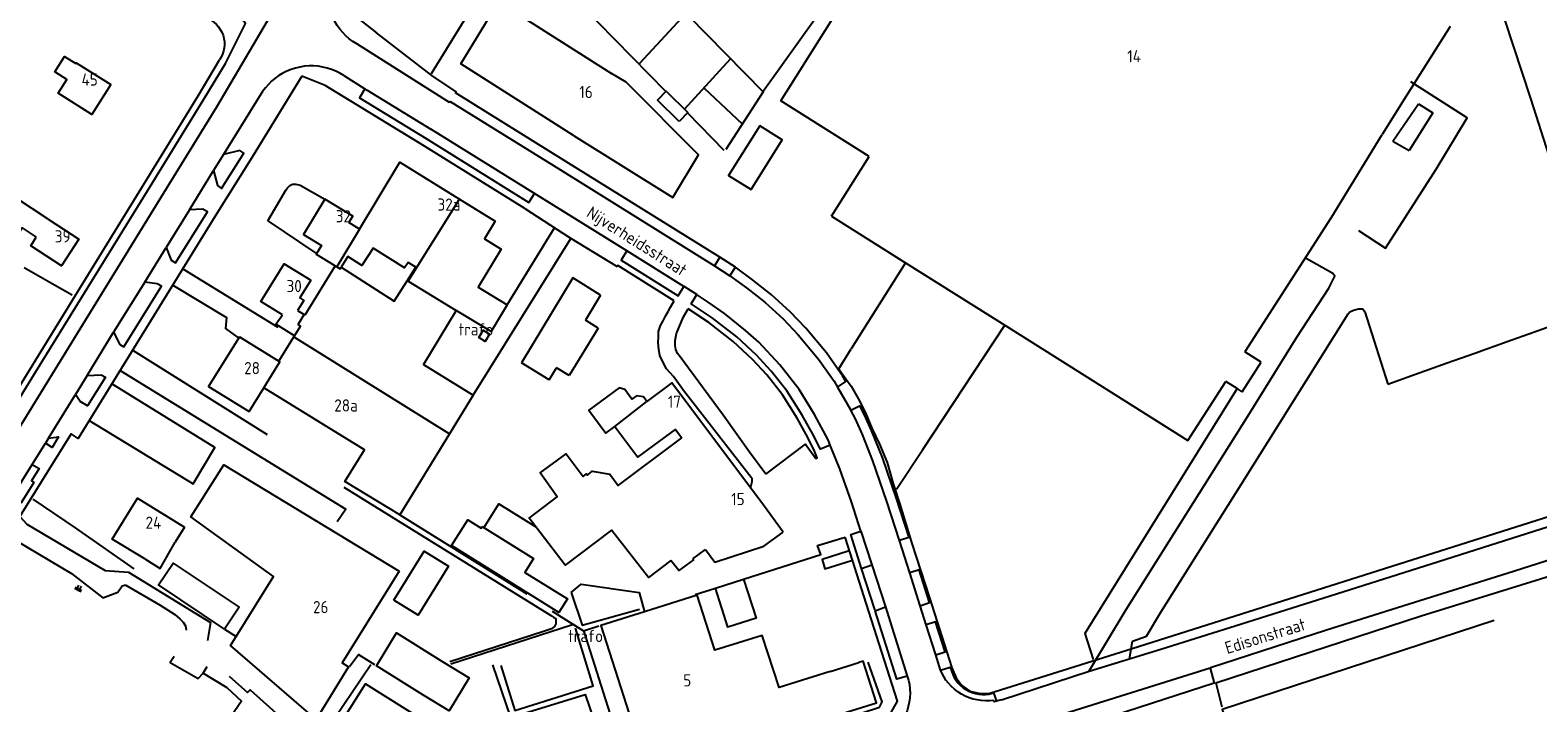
# Model space of a CAD drawing. Header units: metres. Extents: x 233874 to 239264, y 443832 to 448222.
# Tile 115 of 198: x 236666 to 236975, y 445137 to 445276. Entities that reach past the tile are written whole.
import ezdxf

# ---------------------------------------------------------------- set-up
doc = ezdxf.new("R2010")
doc.units = ezdxf.units.M
doc.header["$MEASUREMENT"] = 0
for name, color, linetype in [('BIJGEBOUW', 4, 'Continuous'), ('DAKRAND', 4, 'Continuous'), ('DAKRAND-BYG', 4, 'Continuous'), ('FUNKTIEAAND', 253, 'Continuous'), ('HEG', 253, 'Continuous'), ('HEK', 253, 'Continuous'), ('HOOFDGEBOUW', 4, 'Continuous'), ('HUISNUMMER', 253, 'Continuous'), ('KANTVERH', 253, 'Continuous'), ('MUUR', 253, 'Continuous'), ('OVLIJNOBJ', 253, 'Continuous'), ('RASTER', 253, 'Continuous'), ('STRAATNAAM', 253, 'Continuous'), ('TALUD', 253, 'Continuous'), ('TUSSENMUUR', 253, 'Continuous')]:
    doc.layers.add(name, color=color, linetype=linetype)
doc.styles.get("Standard").update_dxf_attribs({"font": 'iso.shx'})

# ---------------------------------------------------------------- blocks, each defined once
blk = doc.blocks.new('TA', base_point=(75009.5, 300012))
for p, q in [((75009.5, 300012.5), (75010, 300012.5)), ((75009.5, 300012.25), (75010.5, 300012.25)), ((75009.5, 300012), (75010, 300012)), ((75009.5, 300011.75), (75010.5, 300011.75)), ((75009.5, 300011.5), (75010, 300011.5))]:
    blk.add_line(p, q)

msp = doc.modelspace()

# ---------------------------------------------------------------- linework, layer by layer
at = {"layer": 'BIJGEBOUW'}
for p, q in [((236945.71, 445252.72), (236950.97, 445260.4)), ((236953.93, 445258.53), (236949.06, 445250.79)), ((236950.97, 445260.4), (236953.93, 445258.53)), ((236777.55, 445224.63), (236767.02, 445207.23)), ((236783.21, 445221.11), (236777.55, 445224.63)), ((236783.21, 445221.11), (236780.1, 445215.98)), ((236782.7, 445214.36), (236780.1, 445215.98)), ((236782.7, 445214.36), (236776.78, 445204.59)), ((236772.68, 445203.71), (236767.02, 445207.23)), ((236772.68, 445203.71), (236774.18, 445206.2)), ((236776.78, 445204.59), (236774.18, 445206.2))]:
    msp.add_line(p, q, dxfattribs=at)
for points in [[(236746.75, 445139.1), (236737.25, 445145.04), (236741.33, 445151.77), (236750.84, 445145.83)], [(236747.08, 445133.7), (236742.76, 445126.86), (236730.69, 445134.49), (236735, 445141.32), (236747.08, 445133.7)]]:
    msp.add_lwpolyline(points, dxfattribs=at)
at = {"layer": 'DAKRAND'}
for p, q in [((236933.6, 445237.86), (236943.5, 445254.11)), ((236830.3, 445143.84), (236836.2, 445145.7))]:
    msp.add_line(p, q, dxfattribs=at)
for points in [[(236669.9, 445236.73), (236663.26, 445241.06), (236659.9, 445235.73), (236663.57, 445233.38), (236664.57, 445234.9), (236667.47, 445233.01)], [(236743.56, 445224.06), (236745.32, 445226.83), (236743.73, 445227.84), (236742.99, 445226.68), (236736.56, 445230.77), (236734.27, 445227.18), (236731.38, 445229.02), (236729.99, 445226.85)], [(236729.99, 445226.85), (236740.9, 445219.9), (236743.56, 445224.06)], [(236720.42, 445212.75), (236716.62, 445215.12), (236717.95, 445217.05)], [(236769.95, 445173.53), (236768.58, 445175.33), (236774.27, 445179.73), (236770.82, 445184.64), (236776.17, 445188.54), (236779.62, 445183.91), (236780.29, 445184.41), (236780.5, 445184.18), (236781.49, 445184.96), (236785.08, 445184.36), (236786.82, 445182.03), (236799.87, 445191.82)], [(236797.65, 445166.61), (236793.03, 445163.16), (236785.42, 445172.88), (236775.94, 445165.65), (236769.95, 445173.53)], [(236689.7, 445166.96), (236692.87, 445165.02), (236695.96, 445170.39)], [(236804.75, 445168.88), (236806.66, 445166.3), (236816.71, 445169.57)], [(236802.14, 445166.96), (236802.28, 445166.78), (236799.26, 445164.57), (236797.65, 445166.61)]]:
    msp.add_lwpolyline(points, dxfattribs=at)
at = {"layer": 'DAKRAND-BYG'}
for p, q in [((236945.71, 445252.72), (236949.06, 445250.79)), ((236806.75, 445160.96), (236812.53, 445162.81))]:
    msp.add_line(p, q, dxfattribs=at)
for points in [[(236799.35, 445256.76), (236794.91, 445261.14), (236796.69, 445262.94), (236801.12, 445258.56), (236799.35, 445256.76)], [(236814.09, 445242.78), (236820.47, 445253.01), (236815.85, 445255.89), (236809.47, 445245.66), (236814.09, 445242.78)], [(236760.44, 445213.09), (236759.51, 445211.59), (236758.22, 445212.44), (236759.14, 445213.93), (236760.44, 445213.09)], [(236758.93, 445173.6), (236769.43, 445167.06), (236767.65, 445164.2), (236776.39, 445158.76), (236774.67, 445155.99), (236752.65, 445169.69), (236755.97, 445175.02), (236758.74, 445173.29), (236758.93, 445173.6)], [(236740.81, 445158.49), (236747.02, 445168.54), (236751.99, 445165.47), (236745.78, 445155.42), (236740.81, 445158.49)], [(236706.07, 445152.57), (236692.52, 445161.65), (236695.51, 445166.12), (236709.07, 445157.04), (236706.07, 445152.57)], [(236812.53, 445162.81), (236815.14, 445154.79), (236809.29, 445152.99), (236806.75, 445160.96)], [(236750.84, 445145.83), (236756.27, 445142.53), (236752.18, 445135.8), (236746.75, 445139.1)]]:
    msp.add_lwpolyline(points, dxfattribs=at)
at = {"layer": 'HEG'}
for p, q in [((236748.52, 445266.59), (236758.6, 445282.99)), ((236714.95, 445236.38), (236724.81, 445229.7)), ((236687.35, 445209.72), (236714.82, 445192.47)), ((236675.54, 445173.38), (236666.83, 445179.25))]:
    msp.add_line(p, q, dxfattribs=at)
msp.add_lwpolyline([(236664.97, 445226.79), (236670.73, 445223.49), (236674.8, 445221.14)], dxfattribs=at)
at = {"layer": 'HEK'}
for p, q in [((236784.4, 445295.67), (236816.54, 445262.87)), ((236791.26, 445268.71), (236800.77, 445278.99)), ((236800.45, 445259.26), (236809.86, 445269.58)), ((236804.45, 445263.6), (236812.23, 445256.26)), ((236816.54, 445262.87), (236808.91, 445251)), ((236816.54, 445262.87), (236816.58, 445262.83)), ((236801.06, 445258.5), (236808.52, 445250.84)), ((236845.76, 445227.73), (236834.64, 445210.08)), ((236832.07, 445205.99), (236834.64, 445210.08)), ((236913.8, 445202), (236913.75, 445201.92)), ((236742.06, 445176), (236768.05, 445159.82)), ((236687.54, 445164.95), (236675.54, 445173.38)), ((236706.07, 445152.57), (236708.45, 445151.02))]:
    msp.add_line(p, q, dxfattribs=at)
for points in [[(236802.44, 445320.44), (236814.2, 445308.26), (236834.7, 445288.31), (236816.58, 445262.93), (236816.54, 445262.87)], [(236765.45, 445286.37), (236768.73, 445291.42), (236796.61, 445262.89)], [(236832.07, 445205.99), (236832.65, 445205.18), (236834.58, 445202.41), (236836.01, 445199.86), (236837.56, 445196.98), (236838.87, 445193.79), (236840.39, 445190.51), (236841.97, 445186.74), (236843.23, 445182.37), (236844.58, 445178.19), (236847.08, 445170.14), (236850.69, 445158.98), (236855.27, 445144.61), (236856.14, 445142.59), (236857.34, 445140.96), (236858.96, 445139.85), (236860.8, 445139.39), (236862.82, 445139.32), (236892.23, 445148.61)], [(236913.75, 445201.92), (236882.51, 445151.65), (236884.26, 445146.31)], [(236892.23, 445148.61), (236945.51, 445165.47), (236989.28, 445179.39), (236990.24, 445185.82), (236998.59, 445188.43), (237005.38, 445184.88), (237006.5, 445190.92)], [(236762.76, 445145.1), (236765.65, 445135.88), (236781.72, 445140.92), (236778.08, 445152.77)], [(236731.69, 445144.89), (236733.56, 445147.33), (236736.84, 445145.3)]]:
    msp.add_lwpolyline(points, dxfattribs=at)
at = {"layer": 'HOOFDGEBOUW'}
for p, q in [((236762.41, 445281.26), (236785.44, 445266.63)), ((236957.45, 445276.26), (236948.44, 445261.96)), ((236948.44, 445261.96), (236943.5, 445254.11)), ((236830.56, 445237.3), (236838.28, 445249.56)), ((236830.56, 445237.3), (236845.76, 445227.73)), ((236933.6, 445237.86), (236915.35, 445209.47)), ((236733.79, 445234.64), (236731.58, 445236)), ((236845.76, 445227.73), (236866.11, 445214.91)), ((236728.8, 445227.14), (236722.54, 445217.01)), ((236721.05, 445217.93), (236722.38, 445217.11)), ((236722.38, 445217.11), (236722.54, 445217.01)), ((236866.11, 445214.91), (236903.64, 445191.27)), ((236709.12, 445212.56), (236717.21, 445207.56)), ((236717.21, 445207.56), (236720.28, 445212.53)), ((236720.28, 445212.53), (236720.42, 445212.75)), ((236918.73, 445207.34), (236915.35, 445209.47)), ((236914.82, 445201.25), (236918.73, 445207.34)), ((236903.64, 445191.27), (236911.43, 445203.38)), ((236913.75, 445201.92), (236911.43, 445203.38)), ((236711.1, 445197.21), (236714.12, 445202.1)), ((236914.82, 445201.25), (236913.75, 445201.92)), ((236820.68, 445172.49), (236816.81, 445177.75)), ((236697.86, 445173.49), (236695.96, 445170.39)), ((236816.71, 445169.57), (236820.68, 445172.49)), ((236802.14, 445166.96), (236804.75, 445168.88))]:
    msp.add_line(p, q, dxfattribs=at)
for points in [[(236838.28, 445249.56), (236820.15, 445260.99), (236866.02, 445333.8), (236891.49, 445317.76)], [(236777.66, 445253.89), (236754.52, 445268.59), (236762.13, 445281.04)], [(236682.74, 445264.32), (236678.89, 445258.2), (236671.96, 445262.57), (236673.72, 445265.36), (236671.26, 445266.91), (236673.27, 445270.09), (236675.58, 445268.63), (236675.67, 445268.77), (236682.74, 445264.32)], [(236777.66, 445253.89), (236798.04, 445241.17), (236803.28, 445249.89), (236788.45, 445264.81), (236785.44, 445266.63)], [(236733.79, 445234.64), (236742.06, 445248.37), (236754.28, 445240.83)], [(236731.58, 445236), (236732.36, 445237.29), (236726.65, 445240.78), (236722.26, 445233.58), (236725.99, 445231.3), (236724.9, 445229.51), (236728.55, 445227.29), (236728.8, 445227.14)], [(236754.28, 445240.83), (236761.59, 445236.31), (236759.37, 445232.64), (236762.81, 445230.56), (236758.07, 445222.74), (236764.08, 445219.1), (236760.76, 445213.61), (236753.58, 445217.95)], [(236669.9, 445236.73), (236676.21, 445232.62), (236672.63, 445227.13), (236666.32, 445231.23), (236667.47, 445233.01)], [(236717.95, 445217.05), (236713.53, 445219.78), (236718.33, 445227.56), (236723.76, 445224.21)], [(236723.76, 445224.21), (236721.51, 445220.57), (236722.36, 445220.04), (236721.05, 445217.93)], [(236753.58, 445217.95), (236746.91, 445206.89), (236757.07, 445200.57), (236752.21, 445192.61)], [(236709.12, 445212.56), (236702.8, 445202.33), (236711.1, 445197.21)], [(236816.81, 445177.75), (236797.82, 445203.08), (236792.68, 445199.29)], [(236752.21, 445192.61), (236742.06, 445176), (236730.76, 445182.89), (236734.76, 445189.36), (236714.12, 445202.1)], [(236792.68, 445199.29), (236791.99, 445200.22), (236790.57, 445200.45), (236789.64, 445199.76), (236788.18, 445201.72), (236787, 445202.05), (236780.82, 445197.47), (236784.29, 445192.78), (236786.13, 445194.15)], [(236786.13, 445194.15), (236790.83, 445187.87), (236798.57, 445193.56), (236799.87, 445191.82)], [(236708.45, 445151.02), (236716.09, 445163.36), (236699.19, 445175.6), (236705.92, 445186.3), (236741.89, 445164.42)], [(236689.7, 445166.96), (236683.05, 445171.04), (236688.19, 445179.42), (236697.86, 445173.49)], [(236741.89, 445164.42), (236730.17, 445145.62), (236731.53, 445144.84), (236724.85, 445134.04), (236707.31, 445149.19), (236708.45, 445151.02)], [(236830.3, 445143.84), (236819.81, 445140.54), (236816.35, 445151.26), (236806.65, 445148.21), (236803.02, 445159.51), (236792.2, 445156.1)], [(236792.2, 445156.1), (236783.23, 445153.28), (236793.12, 445122.57), (236822.52, 445131.82), (236822.46, 445131.99), (236839.82, 445137.45), (236837.07, 445145.97), (236836.2, 445145.7)], [(236966.51, 445154.36), (236910.69, 445136.08), (236913.17, 445128.26)]]:
    msp.add_lwpolyline(points, dxfattribs=at)
at = {"layer": 'KANTVERH'}
for p, q in [((236752.2, 445260.64), (236733.2, 445272.67)), ((236730.53, 445266.16), (236734.86, 445263.47)), ((236713.89, 445262.89), (236705.85, 445249.94)), ((236734.86, 445263.47), (236735.31, 445263.2)), ((236735.31, 445263.2), (236748.36, 445255.17)), ((236769.62, 445242), (236748.36, 445255.17)), ((236705.85, 445249.94), (236703.84, 445246.72)), ((236698.87, 445238.63), (236703.84, 445246.72)), ((236788.57, 445230.18), (236769.62, 445242)), ((236698.87, 445238.63), (236694.08, 445230.88)), ((236767.7, 445238.89), (236776.82, 445232.91)), ((236764.08, 445219.1), (236773.79, 445234.94)), ((236689.7, 445223.74), (236694.08, 445230.88)), ((236757.07, 445200.57), (236777.12, 445232.72)), ((236776.82, 445232.91), (236786.64, 445227)), ((236807.69, 445228.91), (236806.58, 445227.12)), ((236810.89, 445226.85), (236807.69, 445228.91)), ((236697.5, 445226.5), (236717.02, 445214.5)), ((236806.58, 445227.12), (236809.72, 445225.08)), ((236809.72, 445225.08), (236810.89, 445226.85)), ((236689.7, 445223.74), (236683.33, 445213.5)), ((236974.53, 445213.51), (236982.33, 445216.29)), ((236677.91, 445204.6), (236683.33, 445213.5)), ((236969.13, 445211.58), (236974.53, 445213.51)), ((236956.88, 445207.21), (236962.5, 445209.22)), ((236962.5, 445209.22), (236969.13, 445211.58)), ((236950.37, 445204.89), (236956.88, 445207.21)), ((236677.91, 445204.6), (236675.49, 445200.68)), ((236944.69, 445202.86), (236950.37, 445204.89)), ((236669.98, 445191.75), (236675.49, 445200.68)), ((236831.79, 445202.25), (236834.55, 445197.49)), ((236666.65, 445186.36), (236669.33, 445190.69)), ((236669.98, 445191.75), (236669.33, 445190.69)), ((236661.17, 445177.5), (236666.65, 445186.36)), ((236836.61, 445172.69), (236838.86, 445165.73)), ((236846.62, 445164.13), (236844.5, 445170.75)), ((236836.75, 445164.99), (236838.86, 445165.73)), ((236838.86, 445165.73), (236841.64, 445157.1)), ((236848.78, 445157.36), (236846.62, 445164.13)), ((236802.63, 445159.64), (236806.75, 445160.96)), ((236839.52, 445156.3), (236841.64, 445157.1)), ((236850.01, 445153.45), (236848.78, 445157.36)), ((236851.95, 445147.28), (236850.01, 445153.45)), ((236852.96, 445144.16), (236851.95, 445147.28)), ((236701.67, 445143.49), (236702.54, 445144.86)), ((236853.17, 445143.6), (236852.96, 445144.16)), ((236846.1, 445142.92), (236846.36, 445142.1)), ((236909.39, 445141.55), (236910.67, 445136.59)), ((236865.42, 445138.05), (236864.43, 445137.77))]:
    msp.add_line(p, q, dxfattribs=at)
for points in [[(236825.86, 445438.03), (236819.13, 445427.05), (236803.28, 445401.29), (236790.9, 445381.25), (236784.64, 445371.23), (236767.08, 445342.79), (236756.31, 445325.6), (236742.08, 445302.22), (236733.96, 445289.01), (236731.04, 445284.3), (236730.78, 445284.46), (236729.29, 445282.09), (236729.61, 445280.98), (236737.26, 445274.92)], [(236733.2, 445272.67), (236732.41, 445273.17), (236731.67, 445273.72), (236730.97, 445274.33), (236730.32, 445275), (236729.72, 445275.71), (236729.18, 445276.47), (236728.7, 445277.26), (236728.28, 445278.09), (236727.93, 445278.95), (236727.65, 445279.84), (236727.43, 445280.74), (236727.29, 445281.66), (236727.22, 445282.59), (236727.23, 445283.52), (236727.3, 445284.45), (236727.45, 445285.36), (236727.67, 445286.27), (236727.96, 445287.15), (236728.31, 445288.01), (236728.73, 445288.84)], [(236595.68, 445095.45), (236603.7, 445107.53), (236609.55, 445111.61), (236618.64, 445126.38), (236630.57, 445145.78), (236641.49, 445163.35), (236654.86, 445185.1), (236667.33, 445205.27), (236690.26, 445242.53), (236701.86, 445261.3), (236706.24, 445268.68), (236710.39, 445276.85), (236707.25, 445280.66), (236703.29, 445283.33)], [(236719.02, 445284.45), (236715.53, 445278.5), (236704.46, 445259.72), (236693.03, 445241.15), (236679.65, 445219.45), (236670.15, 445204.01), (236657.59, 445183.64), (236644.14, 445161.84), (236633.3, 445144.27), (236621.36, 445124.87), (236612.27, 445110.1), (236609.15, 445106.61)], [(236703.37, 445277.51), (236703.91, 445277.13), (236704.4, 445276.69), (236704.83, 445276.19), (236705.21, 445275.65), (236705.52, 445275.06), (236705.77, 445274.45), (236705.94, 445273.81), (236706.04, 445273.16), (236706.06, 445272.5), (236706.01, 445271.84), (236705.88, 445271.19), (236705.67, 445270.56), (236705.4, 445269.96), (236705.06, 445269.39)], [(236968.63, 445277.65), (236973.93, 445261.45), (236986.3, 445222.73), (236995.83, 445194.6), (236998.01, 445188.21), (237006.83, 445183.16)], [(236807.69, 445228.91), (236776.1, 445248.54), (236753.42, 445262.61), (236753.58, 445262.87), (236748.61, 445266.21), (236737.26, 445274.92)], [(236593.24, 445095.67), (236601.36, 445107.61), (236607.9, 445112.12), (236618.93, 445130.02), (236629.26, 445146.68), (236657.67, 445192.76), (236657.96, 445192.58), (236675.96, 445221.83), (236689.1, 445243.23), (236700.7, 445262.01), (236705.06, 445269.39)], [(236730.53, 445266.16), (236729.73, 445266.64), (236728.89, 445267.06), (236728.02, 445267.42), (236727.13, 445267.7), (236726.21, 445267.92), (236725.29, 445268.07), (236724.35, 445268.14), (236723.41, 445268.14), (236722.47, 445268.07), (236721.55, 445267.92), (236720.63, 445267.7), (236719.74, 445267.42), (236718.87, 445267.06), (236718.03, 445266.64), (236717.23, 445266.16), (236716.46, 445265.61), (236715.74, 445265.01), (236715.07, 445264.35), (236714.45, 445263.64), (236713.89, 445262.89)], [(236721.94, 445266.04), (236711.71, 445249.43), (236704.15, 445237.3), (236683.29, 445203.42), (236676.04, 445191.7), (236674.61, 445192.66), (236669.76, 445184.86), (236662.01, 445172.38), (236642.81, 445141.3), (236636.27, 445130.68), (236624.94, 445112.33), (236617.16, 445099.88), (236615.8, 445097.38)], [(236767.7, 445238.89), (236747.09, 445251.65), (236726.71, 445264.12), (236721.94, 445266.04)], [(236938.67, 445234.37), (236944.23, 445230.76), (236954.57, 445246.97), (236960.96, 445257.52), (236949.42, 445264.9)], [(236734.86, 445263.47), (236733.73, 445261.59), (236747.43, 445253.25), (236768.5, 445240.13), (236769.62, 445242)], [(236752.2, 445260.64), (236752.34, 445260.87), (236775.02, 445246.8), (236806.58, 445227.12)], [(236703.84, 445246.72), (236704.6, 445243.61), (236705.48, 445243.01), (236710.06, 445250.27), (236709.18, 445250.81), (236705.85, 445249.94)], [(236714.95, 445236.38), (236718.64, 445242.63), (236718.96, 445243.14), (236719.44, 445243.6), (236720.02, 445243.87), (236720.7, 445243.9), (236721.6, 445243.69), (236726.65, 445240.78)], [(236694.08, 445230.88), (236695.13, 445228.28), (236696.05, 445227.71), (236702.56, 445238.2), (236701.64, 445238.75), (236698.87, 445238.63)], [(236788.57, 445230.18), (236787.43, 445228.31), (236799.15, 445220.99), (236800.29, 445222.88)], [(236800.29, 445222.88), (236788.59, 445230.17), (236788.57, 445230.18)], [(236883.38, 445143.86), (236891.01, 445156.57), (236915.96, 445196.3), (236926.01, 445212.45), (236932.57, 445222.56), (236933.8, 445225.02), (236933.38, 445225.54), (236927.94, 445228.66)], [(236798.33, 445219.96), (236786.77, 445227.2), (236786.64, 445227)], [(236809.72, 445225.08), (236813.15, 445222.64), (236816.89, 445219.68), (236820.67, 445216.21), (236823.76, 445212.99), (236827.92, 445207.99), (236831.1, 445203.45), (236831.79, 445202.25)], [(236831.79, 445202.25), (236833.52, 445203.36), (236832.83, 445204.55), (236829.55, 445209.24), (236825.29, 445214.36), (236822.11, 445217.67), (236818.23, 445221.24), (236814.38, 445224.28), (236810.89, 445226.85)], [(236683.33, 445213.5), (236684.6, 445211), (236685.42, 445210.47), (236693.16, 445222.93), (236692.29, 445223.45), (236689.7, 445223.74)], [(236695.44, 445223.15), (236706.45, 445216.51), (236706.3, 445214.29), (236708.79, 445212.41)], [(236802.96, 445221.21), (236800.33, 445222.86), (236800.29, 445222.88)], [(236830.33, 445190.34), (236828.3, 445189.49), (236826.72, 445192.58), (236824.55, 445196.47), (236821.41, 445201.47), (236821.39, 445201.47), (236818.21, 445205.51), (236815.2, 445208.77), (236811.16, 445212.53), (236806.13, 445216.45), (236801.8, 445219.35), (236802.96, 445221.21)], [(236830.33, 445190.34), (236829.9, 445191.39), (236827.12, 445196.6), (236823.92, 445201.71), (236819.99, 445206.81), (236815.65, 445211.46), (236812.96, 445213.86), (236808.61, 445217.35), (236805.3, 445219.69), (236803, 445221.18), (236802.96, 445221.21)], [(236813.98, 445181.52), (236814.3, 445182.89), (236814.27, 445183.42), (236814.07, 445183.71), (236800.25, 445201.53), (236798.16, 445204.39), (236796.72, 445205.95), (236796.03, 445207.25), (236795.38, 445208.7), (236795.17, 445210.02), (236795.02, 445211.29), (236795.07, 445212.52), (236795.12, 445213.65), (236795.51, 445214.9), (236796.02, 445215.8), (236796.61, 445216.91), (236797.07, 445217.72), (236797.57, 445218.62), (236798.33, 445219.96)], [(236817.1, 445184.37), (236813.75, 445188.86), (236808.32, 445196.5), (236799.31, 445208.72), (236799, 445209.15), (236798.62, 445209.92), (236798.48, 445210.79), (236798.54, 445211.83), (236798.78, 445213.22), (236799.27, 445214.42), (236800.21, 445216.67), (236801.19, 445218.32)], [(236817.1, 445184.37), (236825.27, 445190.49), (236827.37, 445187.59), (236827.61, 445187.71), (236826.96, 445189.41), (236825.38, 445192.51), (236823.54, 445195.84), (236820.51, 445200.66), (236817.3, 445204.73), (236814.36, 445207.92), (236810.38, 445211.61), (236805.43, 445215.47), (236801.19, 445218.32)], [(236891.67, 445146.46), (236892.31, 445150.09), (236895.17, 445151.09), (236898.12, 445156.03), (236914.63, 445182.23), (236927.9, 445203.53), (236936.53, 445217.27), (236936.9, 445217.67), (236937.67, 445218.05), (236938.7, 445218.29), (236939.54, 445218.28)], [(236939.54, 445218.28), (236939.95, 445217.65), (236944.69, 445202.86)], [(236684.64, 445205.62), (236730.95, 445177.21), (236729.19, 445174.58)], [(236677.91, 445204.6), (236680.8, 445204.77), (236681.65, 445204.25), (236677.97, 445198.37), (236676.43, 445199.27), (236675.49, 445200.68)], [(236678.33, 445195.41), (236699.61, 445182.4), (236704.07, 445189.86), (236682.95, 445202.88)], [(236834.55, 445197.49), (236836.33, 445198.41), (236837.29, 445196.56), (236838.74, 445193.29), (236840.96, 445187.79), (236843.84, 445179.34), (236846.41, 445171.36), (236844.5, 445170.75)], [(236844.5, 445170.75), (236841.94, 445178.72), (236839.08, 445187.09), (236836.9, 445192.51), (236835.49, 445195.69), (236834.55, 445197.49)], [(236669.98, 445191.75), (236672.04, 445192.01), (236670.7, 445189.85), (236669.33, 445190.69)], [(236836.61, 445172.69), (236834.68, 445178.65), (236832.3, 445185.47), (236830.33, 445190.34)], [(236666.65, 445186.36), (236668.03, 445185.5), (236666.46, 445182.96), (236666.96, 445182.67), (236664.34, 445178.45), (236663.77, 445178.75), (236662.5, 445176.68), (236661.17, 445177.5)], [(236730.52, 445181.72), (236773.16, 445155.31), (236773.56, 445155.04), (236774.02, 445154.71), (236774.04, 445154.22), (236774.02, 445153.63), (236773.79, 445153.08), (236773.17, 445152.61), (236771.52, 445152.05), (236752.31, 445145.84)], [(236865.42, 445138.05), (236883.42, 445143.91), (236898.13, 445148.46), (236914.64, 445153.62), (236934.19, 445159.79), (236955.11, 445166.46), (236989.66, 445177.43), (237007.03, 445183.07)], [(236759.27, 445173.38), (236762.37, 445178.27), (236769.94, 445173.52), (236769.95, 445173.53)], [(236664.18, 445175.61), (236665.51, 445174.12), (236681.58, 445164.58), (236686.4, 445164.26), (236703.21, 445153.93), (236702.55, 445150.25)], [(237003.59, 445175.04), (236987.81, 445169.93), (236969.18, 445164), (236949.08, 445157.71), (236932.1, 445152.33), (236908.33, 445144.6), (236908.21, 445144.57)], [(236836.75, 445164.99), (236834.51, 445172.01), (236836.61, 445172.69)], [(236661.33, 445170.9), (236663.42, 445170.7), (236674.67, 445164), (236681.12, 445159.01), (236684.2, 445160.15), (236685.05, 445161.44), (236685.55, 445161.58), (236685.85, 445161.58), (236692.84, 445157.44), (236695.91, 445155.59), (236696.9, 445154.69), (236697.6, 445153.99), (236698.09, 445153.2), (236698.22, 445152.36)], [(236812.53, 445162.81), (236828.39, 445167.89), (236827.73, 445169.72), (236833.4, 445171.42)], [(236834.01, 445168.53), (236828.64, 445166.83), (236829.23, 445164.9), (236834.66, 445166.63)], [(236841.32, 445132.75), (236844.1, 445137.77), (236838.23, 445156.17), (236833.4, 445171.42)], [(236839.52, 445156.3), (236839.44, 445156.58), (236836.75, 445164.99)], [(236848.78, 445157.36), (236850.68, 445158), (236848.53, 445164.75), (236846.62, 445164.13)], [(236777.19, 445160.1), (236779.23, 445161.81), (236791.15, 445160.04), (236792.2, 445156.1)], [(236846.1, 445142.92), (236843.95, 445142.28), (236839.52, 445156.3)], [(236841.64, 445157.1), (236841.92, 445156.24), (236846.1, 445142.92)], [(236851.95, 445147.28), (236853.9, 445147.88), (236851.88, 445154.07), (236850.01, 445153.45)], [(236695.72, 445146.93), (236694.94, 445145.72), (236700.68, 445142.42), (236701.67, 445143.49), (236706.56, 445140.6), (236709.53, 445137.77), (236693.58, 445114.59), (236697.63, 445108.17), (236708.04, 445099.07), (236715.62, 445101.3), (236717.06, 445099.73), (236735.7, 445105.33), (236736.84, 445111.23), (236741.85, 445107.75), (236744.01, 445101.94)], [(236742.95, 445125.15), (236728.7, 445134.34), (236736.06, 445145.27)], [(236761.04, 445145.22), (236764.73, 445134.41), (236780.02, 445139.13), (236782.82, 445130.93), (236787.83, 445115.85)], [(236824.57, 445132.65), (236825.96, 445131.84), (236840.41, 445136.52), (236840.96, 445137.63), (236838.11, 445145.77)], [(236852.96, 445144.16), (236854.92, 445144.74), (236855.43, 445143.26)], [(236908.21, 445144.57), (236881.83, 445136.28), (236866, 445131.3)], [(236908.21, 445144.57), (236909.05, 445141.44), (236883.38, 445133.1), (236871.77, 445129.44)], [(236707.01, 445142.91), (236710.78, 445139.54), (236711.3, 445140.11), (236737.8, 445116.33), (236739.26, 445112.21), (236745.12, 445108.37), (236746.87, 445102.84)], [(236846.36, 445142.1), (236846.55, 445141.2), (236846.66, 445140.29), (236846.69, 445139.38), (236846.65, 445138.46), (236846.53, 445137.56), (236846.33, 445136.66), (236846.06, 445135.79), (236845.71, 445134.94)], [(236863.89, 445137.93), (236863.03, 445137.84), (236862.17, 445137.82), (236861.3, 445137.88), (236860.45, 445138.01), (236859.61, 445138.21), (236858.78, 445138.47), (236857.99, 445138.81), (236857.22, 445139.22), (236856.49, 445139.68), (236855.81, 445140.21), (236855.17, 445140.79), (236854.58, 445141.43), (236854.05, 445142.11), (236853.58, 445142.84), (236853.17, 445143.6)], [(236855.43, 445143.26), (236855.75, 445142.63), (236856.12, 445142.04), (236856.56, 445141.49), (236857.04, 445140.98), (236857.58, 445140.53), (236858.16, 445140.14), (236858.77, 445139.8), (236859.42, 445139.53), (236860.09, 445139.32), (236860.77, 445139.19), (236861.47, 445139.12), (236862.17, 445139.12), (236862.87, 445139.2)], [(236862.87, 445139.2), (236863.77, 445139.47), (236864.43, 445137.77)], [(236864.43, 445137.77), (236863.96, 445137.64), (236863.89, 445137.93)]]:
    msp.add_lwpolyline(points, dxfattribs=at)
at = {"layer": 'MUUR'}
msp.add_lwpolyline([(236777.19, 445160.1), (236779.43, 445153.36), (236791.2, 445156.65)], dxfattribs=at)
at = {"layer": 'OVLIJNOBJ'}
msp.add_lwpolyline([(236909.39, 445141.55), (236951.49, 445155.25), (236998.49, 445169.85)], dxfattribs=at)
at = {"layer": 'RASTER'}
for p, q in [((236752.52, 445145.41), (236777.45, 445153.48)), ((236779.72, 445152.25), (236786, 445132.45))]:
    msp.add_line(p, q, dxfattribs=at)
for points in [[(236843.91, 445181.31), (236849.28, 445189.4), (236866.11, 445214.91)], [(236773.31, 445156.26), (236779.72, 445152.2), (236782.82, 445153.26)]]:
    msp.add_lwpolyline(points, dxfattribs=at)
at = {"layer": 'TUSSENMUUR'}
for p, q in [((236743.73, 445223.96), (236754.28, 445240.83)), ((236733.79, 445234.64), (236729.14, 445226.92)), ((236728.8, 445227.14), (236729.14, 445226.92)), ((236743.56, 445224.06), (236743.73, 445223.96)), ((236743.73, 445223.96), (236753.58, 445217.95)), ((236721.15, 445215.07), (236722.38, 445217.11)), ((236720.28, 445212.53), (236752.21, 445192.61)), ((236786.13, 445194.15), (236792.68, 445199.29))]:
    msp.add_line(p, q, dxfattribs=at)
for points in [[(236729.14, 445226.92), (236729.76, 445226.52), (236729.99, 445226.85)], [(236720.42, 445212.75), (236721.66, 445214.76), (236721.15, 445215.07)], [(236714.12, 445202.1), (236717.42, 445207.43), (236717.21, 445207.56)]]:
    msp.add_lwpolyline(points, dxfattribs=at)

# ---------------------------------------------------------------- block references
at = {"layer": 'TALUD', "xscale": 1.18, "yscale": 1.18, "rotation": 63.93390000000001}
msp.add_blockref('TA', (236675.95, 445160.42), dxfattribs=at)

# ---------------------------------------------------------------- texts
at = {"layer": 'FUNKTIEAAND'}
for p in [(236754.09, 445212.83), (236776.57, 445149.89)]:
    msp.add_text('trafo', height=2.5, dxfattribs=at).set_placement(p)
at = {"layer": 'HUISNUMMER'}
for s, p in [('14', (236891.24, 445268.9)), ('45', (236676.75, 445264.11)), ('16', (236778.85, 445261.55)), ('32a', (236749.76, 445238.45)), ('32', (236728.9, 445236.05)), ('39', (236671.26, 445231.93)), ('30', (236718.8, 445221.71)), ('28', (236710.11, 445204.88)), ('28a', (236728.59, 445197.22)), ('17', (236797, 445198)), ('15', (236810, 445178)), ('24', (236689.88, 445173.15)), ('26', (236724.23, 445155.83)), ('5', (236800.18, 445140.79))]:
    msp.add_text(s, height=2.5, dxfattribs=at).set_placement(p)
at = {"layer": 'STRAATNAAM'}
for s, rotation, p in [('Nijverheidsstraat', 327.7396, (236780.12, 445237.37)), ('Edisonstraat', 17.2924, (236911.76, 445147.42))]:
    msp.add_text(s, height=2.5, rotation=rotation, dxfattribs=at).set_placement(p)

doc.saveas('drawing.dxf')
